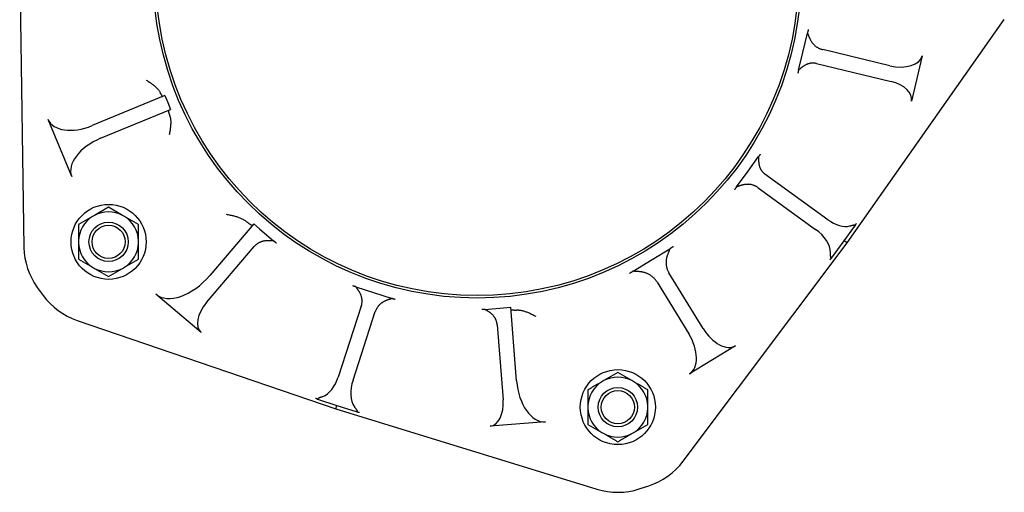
# Model space of a CAD drawing. Header units: millimetres. Extents: x 716 to 5005, y 168 to 1403.
# Tile 5 of 9: x 1271 to 1664, y 479 to 668. Entities that reach past the tile are written whole.
import ezdxf

# ---------------------------------------------------------------- set-up
doc = ezdxf.new("R2010")
doc.units = ezdxf.units.MM
doc.layers.add('DETAIL', color=2, linetype='Continuous')

msp = doc.modelspace()

# ---------------------------------------------------------------- linework, layer by layer
at = {"layer": 'DETAIL'}
for p, q in [((1270.82, 686.39), (1272.53, 577.16)), ((1601.6, 578.91), (1664.43, 668.29)), ((1583.85, 655.14), (1585.72, 662.94)), ((1582.16, 648.1), (1583.85, 655.14)), ((1618.68, 649.86), (1591.82, 656.31)), ((1631.66, 653.83), (1627.31, 635.71)), ((1589.34, 650.73), (1619.16, 643.58)), ((1328.84, 637.93), (1299.74, 625.88)), ((1328.84, 637.93), (1329.99, 635.16)), ((1329.99, 635.16), (1331.14, 632.39)), ((1303.17, 620.8), (1331.14, 632.39)), ((1291.63, 605.49), (1282.16, 628.35)), ((1561.98, 607.7), (1566.17, 613.47)), ((1557.37, 601.36), (1561.98, 607.7)), ((1593.94, 588.19), (1568.76, 606.48)), ((1566.05, 601.04), (1588.99, 584.37)), ((1306.36, 593.21), (1300.74, 589.97)), ((1311.98, 589.97), (1306.36, 593.21)), ((1299.98, 589.53), (1294.37, 586.29)), ((1300.74, 589.97), (1299.98, 589.53)), ((1312.74, 589.53), (1311.98, 589.97)), ((1318.35, 586.29), (1312.74, 589.53)), ((1364.45, 586.54), (1346.85, 565.93)), ((1364.45, 586.54), (1366.73, 584.59)), ((1294.37, 586.29), (1294.37, 579.8)), ((1318.35, 579.8), (1318.35, 586.29)), ((1366.73, 584.59), (1372.48, 579.68)), ((1600.41, 579.78), (1604.93, 586.01)), ((1294.37, 579.8), (1294.37, 578.92)), ((1294.37, 578.92), (1294.37, 572.44)), ((1318.35, 578.92), (1318.35, 579.8)), ((1318.35, 572.44), (1318.35, 578.92)), ((1536.02, 491.54), (1601.6, 578.91)), ((1595.36, 572.83), (1600.41, 579.78)), ((1601.6, 578.91), (1600.41, 579.78)), ((1345.48, 555.09), (1364.58, 577.45)), ((1523.62, 572.24), (1530.78, 576.63)), ((1294.37, 572.44), (1299.98, 569.19)), ((1312.74, 569.19), (1318.35, 572.44)), ((1516.06, 567.61), (1523.62, 572.24)), ((1299.98, 569.19), (1300.74, 568.75)), ((1300.74, 568.75), (1306.36, 565.51)), ((1306.36, 565.51), (1311.98, 568.75)), ((1311.98, 568.75), (1312.74, 569.19)), ((1544.03, 544.68), (1530.36, 566.98)), ((1525.62, 563.25), (1538.27, 542.6)), ((1277.87, 561.13), (1280.22, 557.9)), ((1405.22, 561.37), (1412.3, 559.07)), ((1412.3, 559.07), (1419.66, 556.68)), ((1343.35, 543.02), (1325.24, 558.49)), ((1407.39, 553.66), (1398.16, 525.26)), ((1404.09, 524.07), (1412.98, 551.43)), ((1456.83, 552.35), (1464.18, 552.93)), ((1464.18, 552.93), (1467.17, 553.17)), ((1469.48, 523.78), (1467.17, 553.17)), ((1293.81, 547.87), (1397.17, 512.49)), ((1461.7, 546.16), (1464.07, 516.1)), ((1556.97, 537.8), (1538.55, 526.51)), ((1504.33, 523.82), (1503.57, 523.38)), ((1509.94, 527.06), (1504.33, 523.82)), ((1515.56, 523.82), (1509.94, 527.06)), ((1516.32, 523.38), (1515.56, 523.82)), ((1497.95, 520.14), (1497.95, 513.65)), ((1521.94, 513.65), (1521.94, 520.14)), ((1389.92, 516.4), (1397.63, 513.89)), ((1397.17, 512.49), (1397.63, 513.89)), ((1397.17, 512.49), (1501.58, 480.35)), ((1397.63, 513.89), (1405.68, 511.28)), ((1497.95, 513.65), (1497.95, 512.77)), ((1497.95, 512.77), (1497.95, 506.29)), ((1521.94, 512.77), (1521.94, 513.65)), ((1521.94, 506.29), (1521.94, 512.77)), ((1481.01, 507.32), (1458.94, 505.58)), ((1497.95, 506.29), (1503.57, 503.04)), ((1516.32, 503.04), (1521.94, 506.29)), ((1503.57, 503.04), (1504.33, 502.61)), ((1515.56, 502.61), (1516.32, 503.04)), ((1518.47, 480.49), (1522.28, 481.72))]:
    msp.add_line(p, q, dxfattribs=at)
at = {"layer": 'DETAIL', "flags": 128}
for points in [[(1586.08, 664.35), (1586.07, 664.31), (1586.06, 664.27), (1586.05, 664.23), (1586.04, 664.18), (1586.02, 664.14), (1586.01, 664.09), (1586, 664.04), (1585.99, 663.99), (1585.97, 663.93), (1585.96, 663.88), (1585.95, 663.82), (1585.93, 663.76), (1585.92, 663.7), (1585.9, 663.64), (1585.89, 663.58), (1585.87, 663.52), (1585.85, 663.45), (1585.83, 663.38), (1585.82, 663.31), (1585.8, 663.24), (1585.78, 663.17), (1585.76, 663.09), (1585.74, 663.02), (1585.72, 662.94)], [(1585.72, 662.94), (1585.77, 662.82), (1585.82, 662.7), (1585.87, 662.57), (1585.93, 662.44), (1585.98, 662.3), (1586.04, 662.16), (1586.09, 662.02), (1586.15, 661.87), (1586.22, 661.72), (1586.28, 661.57), (1586.35, 661.41), (1586.42, 661.25), (1586.49, 661.09), (1586.56, 660.93), (1586.64, 660.76), (1586.72, 660.6), (1586.81, 660.43), (1586.9, 660.26), (1586.99, 660.09), (1587.09, 659.92), (1587.19, 659.75), (1587.3, 659.57), (1587.42, 659.38), (1587.55, 659.2)], [(1587.55, 659.2), (1587.68, 659.02), (1587.82, 658.84), (1587.96, 658.66), (1588.11, 658.49), (1588.26, 658.33), (1588.42, 658.17), (1588.58, 658.02), (1588.75, 657.87), (1588.92, 657.73), (1589.09, 657.6), (1589.27, 657.47), (1589.45, 657.34), (1589.63, 657.23), (1589.82, 657.11), (1590.01, 657.01), (1590.2, 656.9), (1590.4, 656.81), (1590.59, 656.72), (1590.79, 656.64), (1590.99, 656.56), (1591.2, 656.49), (1591.4, 656.42), (1591.61, 656.36), (1591.82, 656.31)], [(1585.44, 650.38), (1585.24, 650.29), (1585.05, 650.19), (1584.86, 650.1), (1584.69, 650), (1584.52, 649.9), (1584.36, 649.8), (1584.21, 649.7), (1584.06, 649.6), (1583.91, 649.5), (1583.77, 649.4), (1583.63, 649.3), (1583.5, 649.2), (1583.36, 649.09), (1583.24, 648.99), (1583.11, 648.89), (1582.99, 648.79), (1582.87, 648.7), (1582.76, 648.6), (1582.65, 648.51), (1582.54, 648.42), (1582.44, 648.33), (1582.34, 648.25), (1582.25, 648.17), (1582.16, 648.1)], [(1589.34, 650.73), (1589.18, 650.77), (1589.02, 650.8), (1588.86, 650.83), (1588.7, 650.85), (1588.54, 650.87), (1588.37, 650.89), (1588.21, 650.9), (1588.04, 650.9), (1587.88, 650.9), (1587.71, 650.9), (1587.55, 650.89), (1587.38, 650.88), (1587.22, 650.87), (1587.05, 650.84), (1586.89, 650.82), (1586.72, 650.79), (1586.56, 650.75), (1586.4, 650.72), (1586.23, 650.67), (1586.07, 650.62), (1585.91, 650.57), (1585.75, 650.51), (1585.59, 650.45), (1585.44, 650.38)], [(1582.16, 648.1), (1582.14, 648.03), (1582.13, 647.96), (1582.11, 647.9), (1582.1, 647.84), (1582.09, 647.78), (1582.07, 647.72), (1582.06, 647.66), (1582.05, 647.61), (1582.03, 647.55), (1582.02, 647.5), (1582.01, 647.45), (1582, 647.4), (1581.99, 647.35), (1581.98, 647.3), (1581.97, 647.26), (1581.96, 647.21), (1581.95, 647.17), (1581.94, 647.13), (1581.93, 647.09), (1581.92, 647.05), (1581.91, 647.01), (1581.9, 646.98), (1581.89, 646.94), (1581.89, 646.91)], [(1321.43, 644.13), (1321.75, 643.93), (1322.07, 643.73), (1322.38, 643.53), (1322.68, 643.33), (1322.98, 643.12), (1323.27, 642.92), (1323.55, 642.71), (1323.82, 642.51), (1324.09, 642.3), (1324.35, 642.09), (1324.6, 641.89), (1324.84, 641.68), (1325.07, 641.47), (1325.29, 641.26), (1325.5, 641.06), (1325.71, 640.85), (1325.9, 640.64), (1326.08, 640.43), (1326.25, 640.23), (1326.41, 640.02), (1326.55, 639.82), (1326.69, 639.62), (1326.8, 639.41), (1326.91, 639.22)], [(1326.91, 639.22), (1326.98, 639.07), (1327.04, 638.93), (1327.11, 638.8), (1327.18, 638.68), (1327.24, 638.56), (1327.3, 638.45), (1327.35, 638.35), (1327.41, 638.25), (1327.46, 638.16), (1327.51, 638.08), (1327.56, 638), (1327.61, 637.93), (1327.65, 637.87), (1327.69, 637.81), (1327.73, 637.76), (1327.77, 637.71), (1327.8, 637.67), (1327.83, 637.64), (1327.86, 637.61), (1327.89, 637.59), (1327.92, 637.58), (1327.94, 637.57), (1327.96, 637.57), (1327.98, 637.57)], [(1330.32, 632.05), (1330.3, 632.04), (1330.29, 632.02), (1330.28, 631.99), (1330.27, 631.96), (1330.26, 631.92), (1330.26, 631.87), (1330.26, 631.82), (1330.27, 631.76), (1330.28, 631.69), (1330.29, 631.62), (1330.3, 631.53), (1330.32, 631.44), (1330.34, 631.35), (1330.37, 631.24), (1330.4, 631.13), (1330.43, 631.01), (1330.46, 630.89), (1330.5, 630.75), (1330.55, 630.61), (1330.6, 630.46), (1330.65, 630.3), (1330.7, 630.14), (1330.76, 629.97), (1330.83, 629.79)], [(1330.83, 629.79), (1330.9, 629.58), (1330.96, 629.36), (1331.01, 629.12), (1331.06, 628.88), (1331.1, 628.62), (1331.13, 628.36), (1331.16, 628.08), (1331.18, 627.79), (1331.19, 627.5), (1331.2, 627.19), (1331.2, 626.87), (1331.19, 626.55), (1331.17, 626.21), (1331.15, 625.87), (1331.12, 625.52), (1331.08, 625.17), (1331.04, 624.81), (1330.99, 624.45), (1330.94, 624.08), (1330.88, 623.71), (1330.81, 623.33), (1330.74, 622.95), (1330.67, 622.57), (1330.58, 622.18)], [(1566.87, 614.41), (1566.85, 614.38), (1566.82, 614.35), (1566.8, 614.32), (1566.78, 614.29), (1566.75, 614.25), (1566.73, 614.22), (1566.7, 614.18), (1566.68, 614.15), (1566.65, 614.11), (1566.62, 614.07), (1566.59, 614.04), (1566.56, 614), (1566.53, 613.96), (1566.5, 613.92), (1566.47, 613.88), (1566.44, 613.83), (1566.41, 613.79), (1566.38, 613.75), (1566.34, 613.7), (1566.31, 613.66), (1566.27, 613.61), (1566.24, 613.56), (1566.2, 613.51), (1566.17, 613.47)], [(1566.17, 613.47), (1566.17, 613.35), (1566.17, 613.23), (1566.17, 613.1), (1566.17, 612.97), (1566.17, 612.83), (1566.18, 612.69), (1566.18, 612.54), (1566.18, 612.39), (1566.18, 612.24), (1566.19, 612.08), (1566.2, 611.92), (1566.21, 611.75), (1566.22, 611.59), (1566.23, 611.42), (1566.25, 611.24), (1566.26, 611.07), (1566.29, 610.89), (1566.31, 610.71), (1566.34, 610.52), (1566.38, 610.33), (1566.42, 610.13), (1566.47, 609.93), (1566.52, 609.72), (1566.58, 609.52)], [(1566.58, 609.52), (1566.63, 609.36), (1566.69, 609.21), (1566.74, 609.06), (1566.81, 608.91), (1566.87, 608.76), (1566.94, 608.62), (1567.02, 608.48), (1567.09, 608.34), (1567.18, 608.2), (1567.26, 608.07), (1567.35, 607.93), (1567.44, 607.8), (1567.53, 607.68), (1567.63, 607.55), (1567.73, 607.43), (1567.84, 607.32), (1567.94, 607.2), (1568.05, 607.09), (1568.16, 606.98), (1568.28, 606.87), (1568.4, 606.77), (1568.52, 606.67), (1568.64, 606.57), (1568.76, 606.48)], [(1561.38, 602.36), (1561.15, 602.34), (1560.94, 602.32), (1560.73, 602.29), (1560.53, 602.26), (1560.34, 602.22), (1560.15, 602.18), (1559.96, 602.14), (1559.78, 602.1), (1559.6, 602.06), (1559.42, 602.01), (1559.25, 601.96), (1559.08, 601.91), (1558.91, 601.86), (1558.75, 601.81), (1558.59, 601.76), (1558.44, 601.71), (1558.29, 601.66), (1558.15, 601.62), (1558, 601.57), (1557.87, 601.52), (1557.74, 601.48), (1557.61, 601.44), (1557.49, 601.4), (1557.37, 601.36)], [(1566.05, 601.04), (1565.88, 601.15), (1565.71, 601.27), (1565.54, 601.37), (1565.36, 601.48), (1565.19, 601.57), (1565, 601.67), (1564.82, 601.75), (1564.63, 601.84), (1564.44, 601.91), (1564.25, 601.98), (1564.06, 602.05), (1563.86, 602.11), (1563.66, 602.16), (1563.46, 602.21), (1563.26, 602.26), (1563.06, 602.29), (1562.85, 602.32), (1562.64, 602.35), (1562.43, 602.37), (1562.22, 602.38), (1562.01, 602.39), (1561.8, 602.38), (1561.59, 602.38), (1561.38, 602.36)], [(1557.37, 601.36), (1557.33, 601.31), (1557.29, 601.25), (1557.25, 601.19), (1557.21, 601.14), (1557.17, 601.08), (1557.14, 601.02), (1557.1, 600.97), (1557.06, 600.92), (1557.02, 600.87), (1556.99, 600.82), (1556.95, 600.77), (1556.92, 600.72), (1556.89, 600.67), (1556.85, 600.62), (1556.82, 600.58), (1556.79, 600.54), (1556.76, 600.49), (1556.73, 600.45), (1556.7, 600.41), (1556.67, 600.37), (1556.64, 600.33), (1556.62, 600.29), (1556.59, 600.26), (1556.57, 600.22)], [(1353.39, 590.38), (1353.79, 590.32), (1354.19, 590.25), (1354.58, 590.18), (1354.97, 590.11), (1355.35, 590.03), (1355.73, 589.95), (1356.1, 589.86), (1356.46, 589.77), (1356.82, 589.67), (1357.17, 589.57), (1357.51, 589.47), (1357.84, 589.36), (1358.17, 589.25), (1358.49, 589.14), (1358.81, 589.01), (1359.11, 588.89), (1359.4, 588.76), (1359.69, 588.62), (1359.97, 588.48), (1360.23, 588.34), (1360.48, 588.19), (1360.73, 588.03), (1360.96, 587.87), (1361.17, 587.7)], [(1361.17, 587.7), (1361.38, 587.54), (1361.59, 587.37), (1361.78, 587.22), (1361.97, 587.08), (1362.15, 586.95), (1362.32, 586.82), (1362.48, 586.71), (1362.64, 586.6), (1362.78, 586.5), (1362.92, 586.41), (1363.05, 586.33), (1363.16, 586.26), (1363.28, 586.19), (1363.38, 586.13), (1363.47, 586.08), (1363.56, 586.04), (1363.64, 586), (1363.71, 585.98), (1363.77, 585.96), (1363.82, 585.94), (1363.87, 585.94), (1363.91, 585.94), (1363.94, 585.95), (1363.96, 585.97)], [(1604.93, 586.01), (1604.95, 586.05), (1604.96, 586.09), (1604.97, 586.12), (1604.99, 586.16), (1605, 586.19), (1605.02, 586.23), (1605.03, 586.26), (1605.05, 586.29), (1605.06, 586.33), (1605.08, 586.36), (1605.09, 586.39), (1605.11, 586.42), (1605.13, 586.45), (1605.14, 586.49), (1605.16, 586.52), (1605.18, 586.55), (1605.19, 586.57), (1605.21, 586.6), (1605.23, 586.63), (1605.24, 586.66), (1605.26, 586.69), (1605.28, 586.71), (1605.3, 586.74), (1605.32, 586.77)], [(1602.68, 585.73), (1602.83, 585.76), (1602.97, 585.8), (1603.11, 585.84), (1603.25, 585.88), (1603.38, 585.92), (1603.51, 585.95), (1603.64, 585.99), (1603.75, 586.02), (1603.87, 586.05), (1603.98, 586.07), (1604.08, 586.1), (1604.18, 586.12), (1604.27, 586.13), (1604.36, 586.15), (1604.44, 586.16), (1604.51, 586.16), (1604.58, 586.16), (1604.65, 586.16), (1604.71, 586.15), (1604.76, 586.13), (1604.81, 586.11), (1604.85, 586.08), (1604.9, 586.05), (1604.93, 586.01)], [(1368.41, 579.67), (1368.22, 579.63), (1368.03, 579.59), (1367.85, 579.54), (1367.66, 579.48), (1367.48, 579.43), (1367.3, 579.36), (1367.12, 579.29), (1366.95, 579.22), (1366.78, 579.14), (1366.61, 579.06), (1366.44, 578.97), (1366.28, 578.88), (1366.12, 578.78), (1365.96, 578.68), (1365.81, 578.57), (1365.66, 578.46), (1365.51, 578.35), (1365.36, 578.23), (1365.22, 578.11), (1365.09, 577.99), (1364.95, 577.86), (1364.82, 577.73), (1364.7, 577.59), (1364.58, 577.45)], [(1372.48, 579.68), (1372.36, 579.69), (1372.23, 579.69), (1372.1, 579.71), (1371.96, 579.72), (1371.81, 579.73), (1371.66, 579.74), (1371.51, 579.75), (1371.35, 579.76), (1371.19, 579.77), (1371.02, 579.78), (1370.85, 579.79), (1370.68, 579.8), (1370.51, 579.81), (1370.33, 579.81), (1370.14, 579.81), (1369.96, 579.81), (1369.77, 579.8), (1369.58, 579.8), (1369.39, 579.78), (1369.2, 579.77), (1369, 579.75), (1368.81, 579.73), (1368.61, 579.7), (1368.41, 579.67)], [(1373.47, 578.81), (1373.44, 578.84), (1373.41, 578.87), (1373.38, 578.89), (1373.35, 578.92), (1373.31, 578.95), (1373.28, 578.98), (1373.24, 579.02), (1373.2, 579.05), (1373.16, 579.08), (1373.13, 579.11), (1373.09, 579.15), (1373.05, 579.18), (1373, 579.22), (1372.96, 579.26), (1372.92, 579.3), (1372.87, 579.34), (1372.83, 579.38), (1372.78, 579.42), (1372.73, 579.46), (1372.69, 579.5), (1372.64, 579.54), (1372.59, 579.59), (1372.54, 579.63), (1372.48, 579.68)], [(1530.78, 576.63), (1530.73, 576.52), (1530.68, 576.4), (1530.63, 576.27), (1530.57, 576.14), (1530.51, 576.01), (1530.45, 575.87), (1530.39, 575.73), (1530.33, 575.58), (1530.26, 575.42), (1530.19, 575.27), (1530.13, 575.11), (1530.06, 574.94), (1529.99, 574.77), (1529.92, 574.6), (1529.86, 574.42), (1529.79, 574.23), (1529.73, 574.05), (1529.67, 573.86), (1529.61, 573.67), (1529.55, 573.47), (1529.49, 573.27), (1529.44, 573.07), (1529.39, 572.86), (1529.35, 572.65)], [(1532.13, 577.44), (1532.1, 577.42), (1532.06, 577.39), (1532.02, 577.37), (1531.98, 577.35), (1531.94, 577.32), (1531.9, 577.29), (1531.85, 577.27), (1531.8, 577.24), (1531.75, 577.21), (1531.7, 577.18), (1531.65, 577.14), (1531.59, 577.11), (1531.54, 577.08), (1531.48, 577.04), (1531.42, 577.01), (1531.35, 576.97), (1531.29, 576.93), (1531.22, 576.89), (1531.15, 576.85), (1531.08, 576.81), (1531.01, 576.77), (1530.93, 576.72), (1530.86, 576.68), (1530.78, 576.63)], [(1595.36, 572.83), (1595.31, 572.85), (1595.26, 572.88), (1595.22, 572.91), (1595.18, 572.95), (1595.15, 573), (1595.12, 573.05), (1595.1, 573.11), (1595.08, 573.17), (1595.06, 573.25), (1595.05, 573.33), (1595.03, 573.41), (1595.02, 573.51), (1595.01, 573.61), (1595.01, 573.72), (1595, 573.84), (1595, 573.96), (1594.99, 574.09), (1594.99, 574.23), (1594.99, 574.37), (1594.99, 574.52), (1594.99, 574.68), (1594.99, 574.83), (1594.99, 575), (1594.98, 575.16)], [(1529.35, 572.65), (1529.3, 572.4), (1529.26, 572.15), (1529.23, 571.9), (1529.21, 571.65), (1529.2, 571.4), (1529.19, 571.15), (1529.2, 570.9), (1529.21, 570.65), (1529.22, 570.41), (1529.25, 570.16), (1529.29, 569.92), (1529.33, 569.68), (1529.37, 569.44), (1529.43, 569.2), (1529.49, 568.97), (1529.56, 568.73), (1529.64, 568.5), (1529.72, 568.28), (1529.81, 568.05), (1529.91, 567.83), (1530.02, 567.62), (1530.13, 567.4), (1530.24, 567.19), (1530.36, 566.98)], [(1594.67, 572.14), (1594.69, 572.17), (1594.72, 572.2), (1594.74, 572.23), (1594.77, 572.27), (1594.8, 572.3), (1594.82, 572.33), (1594.85, 572.36), (1594.88, 572.39), (1594.9, 572.42), (1594.93, 572.45), (1594.96, 572.48), (1594.99, 572.51), (1595.02, 572.53), (1595.05, 572.56), (1595.08, 572.59), (1595.11, 572.62), (1595.14, 572.65), (1595.17, 572.67), (1595.2, 572.7), (1595.23, 572.73), (1595.26, 572.75), (1595.29, 572.78), (1595.32, 572.8), (1595.36, 572.83)], [(1516.06, 567.61), (1515.99, 567.57), (1515.92, 567.52), (1515.86, 567.48), (1515.79, 567.44), (1515.73, 567.4), (1515.66, 567.36), (1515.6, 567.32), (1515.54, 567.28), (1515.47, 567.24), (1515.41, 567.2), (1515.35, 567.16), (1515.29, 567.12), (1515.23, 567.08), (1515.17, 567.04), (1515.11, 567), (1515.05, 566.97), (1514.99, 566.93), (1514.93, 566.89), (1514.87, 566.86), (1514.81, 566.82), (1514.76, 566.79), (1514.7, 566.75), (1514.65, 566.72), (1514.59, 566.68)], [(1520.34, 567.13), (1520.12, 567.18), (1519.91, 567.23), (1519.7, 567.27), (1519.5, 567.31), (1519.29, 567.34), (1519.09, 567.37), (1518.89, 567.4), (1518.69, 567.42), (1518.5, 567.44), (1518.3, 567.46), (1518.12, 567.48), (1517.93, 567.49), (1517.75, 567.51), (1517.57, 567.52), (1517.4, 567.53), (1517.23, 567.54), (1517.06, 567.55), (1516.9, 567.56), (1516.75, 567.56), (1516.6, 567.57), (1516.46, 567.58), (1516.32, 567.59), (1516.18, 567.6), (1516.06, 567.61)], [(1525.62, 563.25), (1525.47, 563.48), (1525.31, 563.71), (1525.15, 563.93), (1524.99, 564.15), (1524.81, 564.36), (1524.63, 564.57), (1524.44, 564.77), (1524.24, 564.96), (1524.04, 565.15), (1523.84, 565.33), (1523.62, 565.51), (1523.4, 565.68), (1523.18, 565.85), (1522.94, 566), (1522.71, 566.15), (1522.46, 566.29), (1522.21, 566.43), (1521.96, 566.55), (1521.7, 566.67), (1521.44, 566.78), (1521.17, 566.88), (1520.9, 566.98), (1520.62, 567.06), (1520.34, 567.13)], [(1405.22, 561.37), (1405.15, 561.39), (1405.08, 561.41), (1405.02, 561.43), (1404.96, 561.45), (1404.89, 561.47), (1404.83, 561.49), (1404.78, 561.51), (1404.72, 561.53), (1404.66, 561.54), (1404.61, 561.56), (1404.55, 561.58), (1404.5, 561.59), (1404.45, 561.61), (1404.4, 561.62), (1404.36, 561.64), (1404.31, 561.65), (1404.27, 561.67), (1404.22, 561.68), (1404.18, 561.69), (1404.14, 561.71), (1404.1, 561.72), (1404.07, 561.73), (1404.03, 561.74), (1404, 561.75)], [(1407.3, 557.9), (1407.22, 558.11), (1407.14, 558.31), (1407.05, 558.5), (1406.96, 558.68), (1406.88, 558.85), (1406.79, 559.02), (1406.7, 559.18), (1406.61, 559.34), (1406.51, 559.49), (1406.42, 559.64), (1406.33, 559.79), (1406.23, 559.94), (1406.14, 560.08), (1406.04, 560.22), (1405.95, 560.35), (1405.86, 560.48), (1405.77, 560.6), (1405.68, 560.73), (1405.6, 560.84), (1405.52, 560.96), (1405.44, 561.07), (1405.36, 561.17), (1405.29, 561.27), (1405.22, 561.37)], [(1407.39, 553.66), (1407.44, 553.83), (1407.49, 554), (1407.54, 554.17), (1407.57, 554.34), (1407.61, 554.52), (1407.64, 554.69), (1407.66, 554.87), (1407.68, 555.05), (1407.7, 555.23), (1407.7, 555.4), (1407.71, 555.58), (1407.71, 555.76), (1407.7, 555.94), (1407.69, 556.12), (1407.68, 556.3), (1407.66, 556.48), (1407.63, 556.66), (1407.6, 556.84), (1407.56, 557.02), (1407.52, 557.2), (1407.47, 557.38), (1407.42, 557.55), (1407.36, 557.73), (1407.3, 557.9)], [(1415.86, 555.13), (1415.68, 555.02), (1415.52, 554.9), (1415.35, 554.78), (1415.19, 554.65), (1415.03, 554.52), (1414.88, 554.39), (1414.74, 554.25), (1414.59, 554.11), (1414.46, 553.96), (1414.32, 553.81), (1414.19, 553.66), (1414.07, 553.51), (1413.95, 553.35), (1413.84, 553.19), (1413.73, 553.02), (1413.63, 552.85), (1413.53, 552.68), (1413.43, 552.51), (1413.34, 552.33), (1413.26, 552.16), (1413.18, 551.98), (1413.11, 551.8), (1413.04, 551.61), (1412.98, 551.43)], [(1419.66, 556.68), (1419.54, 556.64), (1419.42, 556.6), (1419.29, 556.56), (1419.16, 556.52), (1419.02, 556.47), (1418.88, 556.43), (1418.74, 556.38), (1418.59, 556.33), (1418.43, 556.28), (1418.28, 556.23), (1418.12, 556.17), (1417.95, 556.12), (1417.79, 556.05), (1417.62, 555.99), (1417.45, 555.92), (1417.28, 555.85), (1417.11, 555.78), (1416.93, 555.7), (1416.76, 555.62), (1416.59, 555.53), (1416.41, 555.44), (1416.23, 555.35), (1416.05, 555.24), (1415.86, 555.13)], [(1420.95, 556.24), (1420.91, 556.26), (1420.87, 556.27), (1420.83, 556.28), (1420.79, 556.3), (1420.74, 556.31), (1420.7, 556.33), (1420.65, 556.34), (1420.6, 556.36), (1420.55, 556.38), (1420.5, 556.39), (1420.45, 556.41), (1420.4, 556.43), (1420.34, 556.45), (1420.29, 556.47), (1420.23, 556.48), (1420.17, 556.5), (1420.11, 556.52), (1420.05, 556.55), (1419.99, 556.57), (1419.92, 556.59), (1419.86, 556.61), (1419.79, 556.63), (1419.73, 556.66), (1419.66, 556.68)], [(1456.83, 552.35), (1456.76, 552.34), (1456.69, 552.34), (1456.62, 552.33), (1456.56, 552.33), (1456.49, 552.32), (1456.43, 552.31), (1456.37, 552.31), (1456.31, 552.3), (1456.25, 552.3), (1456.2, 552.29), (1456.14, 552.29), (1456.09, 552.28), (1456.04, 552.28), (1455.99, 552.27), (1455.94, 552.27), (1455.89, 552.27), (1455.85, 552.26), (1455.81, 552.26), (1455.76, 552.25), (1455.72, 552.25), (1455.68, 552.25), (1455.65, 552.24), (1455.61, 552.24), (1455.58, 552.24)], [(1460.05, 549.94), (1459.9, 550.1), (1459.75, 550.26), (1459.59, 550.4), (1459.45, 550.54), (1459.3, 550.66), (1459.16, 550.78), (1459.01, 550.9), (1458.87, 551.01), (1458.72, 551.12), (1458.58, 551.22), (1458.44, 551.32), (1458.3, 551.42), (1458.16, 551.51), (1458.02, 551.6), (1457.89, 551.69), (1457.75, 551.77), (1457.62, 551.86), (1457.5, 551.93), (1457.37, 552.01), (1457.26, 552.08), (1457.14, 552.15), (1457.03, 552.22), (1456.93, 552.29), (1456.83, 552.35)], [(1467.23, 552.31), (1467.24, 552.29), (1467.25, 552.27), (1467.28, 552.25), (1467.31, 552.23), (1467.35, 552.22), (1467.4, 552.2), (1467.45, 552.18), (1467.52, 552.17), (1467.59, 552.15), (1467.68, 552.14), (1467.77, 552.13), (1467.87, 552.12), (1467.98, 552.11), (1468.09, 552.1), (1468.22, 552.09), (1468.36, 552.09), (1468.5, 552.08), (1468.66, 552.08), (1468.82, 552.08), (1468.99, 552.08), (1469.18, 552.08), (1469.37, 552.08), (1469.57, 552.09), (1469.78, 552.09)], [(1469.78, 552.09), (1470.03, 552.09), (1470.28, 552.08), (1470.55, 552.06), (1470.82, 552.03), (1471.09, 551.99), (1471.37, 551.93), (1471.66, 551.87), (1471.96, 551.8), (1472.25, 551.72), (1472.56, 551.62), (1472.86, 551.53), (1473.17, 551.42), (1473.48, 551.3), (1473.8, 551.18), (1474.12, 551.05), (1474.45, 550.91), (1474.77, 550.76), (1475.1, 550.61), (1475.44, 550.45), (1475.77, 550.28), (1476.11, 550.11), (1476.44, 549.93), (1476.78, 549.75), (1477.12, 549.56)], [(1461.7, 546.16), (1461.68, 546.33), (1461.66, 546.5), (1461.64, 546.67), (1461.61, 546.84), (1461.58, 547.01), (1461.54, 547.18), (1461.49, 547.35), (1461.44, 547.51), (1461.39, 547.68), (1461.33, 547.84), (1461.27, 548.01), (1461.21, 548.17), (1461.13, 548.33), (1461.06, 548.48), (1460.98, 548.64), (1460.89, 548.79), (1460.8, 548.95), (1460.71, 549.1), (1460.61, 549.24), (1460.51, 549.39), (1460.4, 549.53), (1460.29, 549.67), (1460.17, 549.81), (1460.05, 549.94)], [(1503.57, 523.38), (1503.34, 523.25), (1503.12, 523.12), (1502.89, 522.99), (1502.67, 522.86), (1502.44, 522.73), (1502.22, 522.6), (1502, 522.47), (1501.77, 522.34), (1501.54, 522.21), (1501.32, 522.08), (1501.09, 521.95), (1500.86, 521.82), (1500.63, 521.68), (1500.39, 521.55), (1500.16, 521.41), (1499.92, 521.28), (1499.69, 521.14), (1499.45, 521), (1499.2, 520.86), (1498.96, 520.72), (1498.71, 520.58), (1498.46, 520.43), (1498.21, 520.29), (1497.95, 520.14)], [(1521.94, 520.14), (1521.68, 520.29), (1521.43, 520.43), (1521.17, 520.58), (1520.93, 520.72), (1520.68, 520.86), (1520.44, 521), (1520.2, 521.14), (1519.96, 521.28), (1519.72, 521.41), (1519.49, 521.55), (1519.26, 521.68), (1519.03, 521.82), (1518.8, 521.95), (1518.57, 522.08), (1518.34, 522.21), (1518.11, 522.34), (1517.89, 522.47), (1517.66, 522.6), (1517.44, 522.73), (1517.22, 522.86), (1516.99, 522.99), (1516.77, 523.12), (1516.54, 523.25), (1516.32, 523.38)], [(1389.11, 516.81), (1389.14, 516.8), (1389.18, 516.78), (1389.22, 516.77), (1389.25, 516.76), (1389.29, 516.74), (1389.32, 516.73), (1389.36, 516.71), (1389.39, 516.7), (1389.42, 516.68), (1389.46, 516.67), (1389.49, 516.65), (1389.53, 516.63), (1389.56, 516.62), (1389.59, 516.6), (1389.63, 516.58), (1389.66, 516.56), (1389.69, 516.54), (1389.72, 516.52), (1389.76, 516.5), (1389.79, 516.48), (1389.82, 516.46), (1389.85, 516.44), (1389.88, 516.42), (1389.92, 516.4)], [(1389.92, 516.4), (1389.92, 516.45), (1389.93, 516.51), (1389.96, 516.56), (1389.98, 516.6), (1390.02, 516.65), (1390.06, 516.69), (1390.11, 516.73), (1390.17, 516.77), (1390.23, 516.81), (1390.3, 516.85), (1390.38, 516.89), (1390.46, 516.93), (1390.55, 516.97), (1390.65, 517.01), (1390.76, 517.05), (1390.87, 517.09), (1390.99, 517.14), (1391.11, 517.18), (1391.24, 517.23), (1391.38, 517.28), (1391.52, 517.32), (1391.66, 517.38), (1391.81, 517.43), (1391.96, 517.49)], [(1404.62, 513.38), (1404.71, 513.25), (1404.8, 513.12), (1404.89, 512.99), (1404.98, 512.87), (1405.06, 512.75), (1405.14, 512.64), (1405.22, 512.53), (1405.29, 512.42), (1405.36, 512.32), (1405.42, 512.22), (1405.48, 512.13), (1405.54, 512.04), (1405.58, 511.96), (1405.63, 511.88), (1405.66, 511.8), (1405.69, 511.73), (1405.71, 511.67), (1405.73, 511.6), (1405.74, 511.55), (1405.74, 511.49), (1405.74, 511.43), (1405.73, 511.38), (1405.7, 511.33), (1405.68, 511.28)], [(1405.68, 511.28), (1405.72, 511.28), (1405.77, 511.28), (1405.81, 511.27), (1405.85, 511.27), (1405.9, 511.27), (1405.94, 511.26), (1405.98, 511.26), (1406.02, 511.25), (1406.06, 511.25), (1406.1, 511.24), (1406.14, 511.24), (1406.18, 511.23), (1406.22, 511.22), (1406.26, 511.22), (1406.3, 511.21), (1406.34, 511.2), (1406.37, 511.19), (1406.41, 511.18), (1406.45, 511.18), (1406.48, 511.17), (1406.52, 511.16), (1406.55, 511.15), (1406.59, 511.14), (1406.62, 511.13)], [(1504.33, 502.61), (1504.55, 502.48), (1504.77, 502.35), (1505, 502.22), (1505.22, 502.09), (1505.45, 501.96), (1505.67, 501.83), (1505.89, 501.7), (1506.12, 501.57), (1506.35, 501.44), (1506.57, 501.31), (1506.8, 501.18), (1507.03, 501.04), (1507.26, 500.91), (1507.5, 500.78), (1507.73, 500.64), (1507.97, 500.5), (1508.2, 500.37), (1508.44, 500.23), (1508.69, 500.09), (1508.93, 499.95), (1509.18, 499.8), (1509.43, 499.66), (1509.68, 499.51), (1509.94, 499.36)], [(1509.94, 499.36), (1510.2, 499.51), (1510.45, 499.66), (1510.7, 499.8), (1510.95, 499.95), (1511.2, 500.09), (1511.44, 500.23), (1511.68, 500.37), (1511.92, 500.5), (1512.16, 500.64), (1512.39, 500.78), (1512.62, 500.91), (1512.85, 501.04), (1513.08, 501.18), (1513.31, 501.31), (1513.54, 501.44), (1513.76, 501.57), (1513.99, 501.7), (1514.21, 501.83), (1514.44, 501.96), (1514.66, 502.09), (1514.89, 502.22), (1515.11, 502.35), (1515.34, 502.48), (1515.56, 502.61)]]:
    msp.add_lwpolyline(points, dxfattribs=at)
at = {"layer": 'DETAIL'}
for centre, radius in [((1453.67, 686.39), 129.5), ((1453.67, 686.39), 128.5), ((1306.36, 579.36), 15), ((1306.36, 579.36), 7.85), ((1306.36, 579.36), 6.63), ((1509.94, 513.21), 15), ((1509.94, 513.21), 7.85), ((1509.94, 513.21), 6.63)]:
    msp.add_circle(centre, radius, dxfattribs=at)
for centre, radius, start, end in [((1306.36, 579.36), 12, 62.0956, 117.9044), ((1306.36, 579.36), 12, 122.0956, 177.9044), ((1306.36, 579.36), 12, 2.0956, 57.9044), ((1306.36, 579.36), 12, 182.0956, 237.9044), ((1306.36, 579.36), 12, 302.0956, 357.9044), ((1300.52, 577.59), 28, 180.8937, 216), ((1306.36, 579.36), 12, 242.0956, 297.9044), ((1302.88, 574.36), 28, 216, 251.1063), ((1509.94, 513.21), 12, 62.0956, 117.9044), ((1509.94, 513.21), 12, 122.0956, 177.9044), ((1509.94, 513.21), 12, 2.0956, 57.9044), ((1509.94, 513.21), 12, 182.0956, 237.9044), ((1509.94, 513.21), 12, 302.0956, 357.9044), ((1509.94, 513.21), 12, 242.0956, 297.9044), ((1513.62, 508.35), 28, 288, 323.1063), ((1509.82, 507.12), 28, 252.8937, 288)]:
    msp.add_arc(centre, radius, start, end, dxfattribs=at)
for centre, major_axis, start_param, end_param in [((1620.28, 656.56), (11.37, -2.73), 4.712389, 6.283185), ((1617.81, 637.98), (9.49, -2.28), 0, 1.570796), ((1296.29, 634.2), (-14.13, -5.85), 0, 1.570796), ((1306.89, 611.81), (-15.26, -6.32), 4.712389, 6.283185), ((1597.22, 592.71), (7.66, -5.57), 4.712389, 5.831042), ((1585.11, 579.02), (9.08, -6.6), 0.418402, 1.570796), ((1338.03, 573.47), (-12.79, -14.97), 0, 1.570796), ((1350.21, 551.05), (-6.86, -8.03), 4.712389, 6.283185), ((1550.37, 548.57), (6.6, -10.77), 4.712389, 6.283185), ((1531.3, 538.34), (7.25, -11.83), 0, 1.570796), ((1392.41, 527.13), (-3.17, -9.77), 0.435628, 1.570796), ((1410.23, 522.07), (-3.39, -10.43), 4.712389, 5.8604), ((1479.65, 524.58), (1.36, -17.26), 4.712389, 6.283185), ((1458.14, 515.63), (0.79, -10.05), 0, 1.570796)]:
    msp.add_ellipse(centre, major_axis=major_axis, ratio=0.589042, start_param=start_param, end_param=end_param, dxfattribs=at)

doc.saveas('drawing.dxf')
